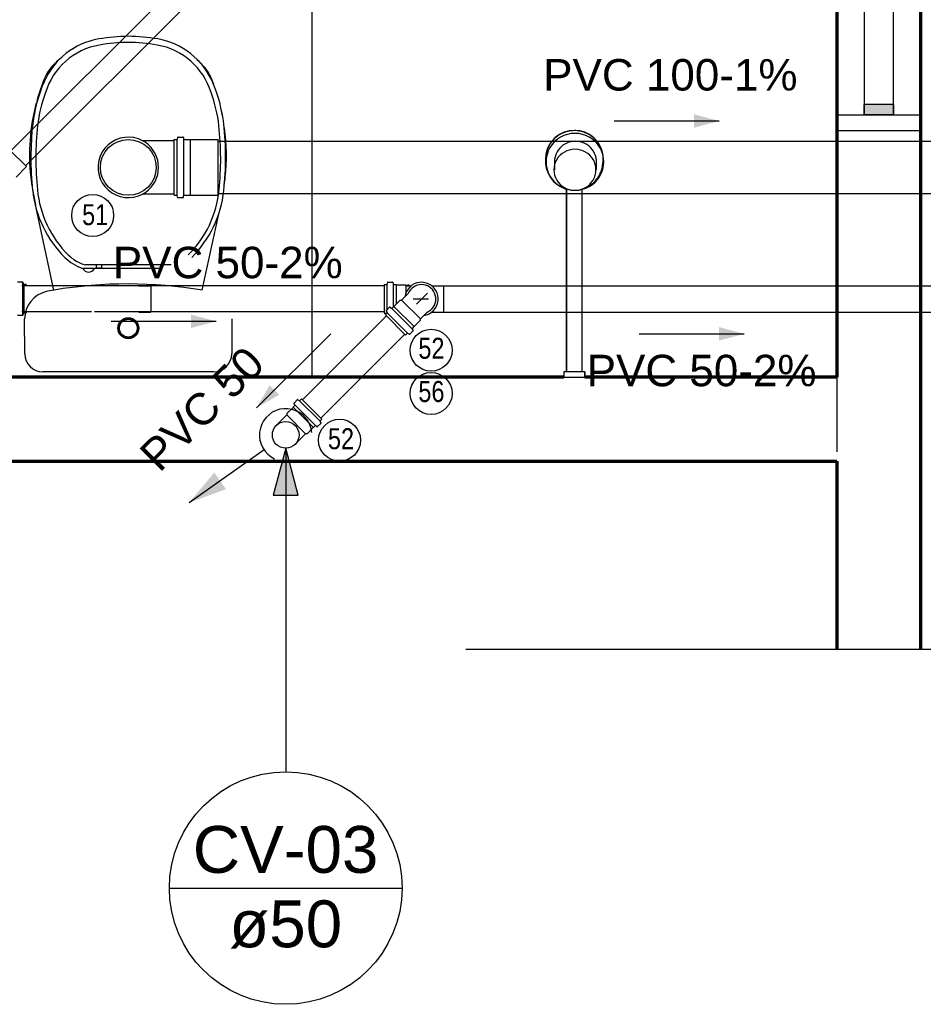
# Model space of a CAD drawing. Header units: millimetres. Extents: x -20654 to 2526, y -8238 to 977.
# Tile 142 of 219: x -10306.09 to -10304.37, y -4124.45 to -4122.57. Entities that reach past the tile are written whole.
import ezdxf

# ---------------------------------------------------------------- set-up
doc = ezdxf.new("R2010")
doc.units = ezdxf.units.MM
doc.linetypes.add('HIDDEN2', pattern=[0.47625, 0.3175, -0.15875])
for name, color, linetype in [('01 CONTORNO_dwg', 252, 'Continuous'), ('A-DETL-MBND', 7, 'Continuous'), ('A-FLOR', 252, 'Continuous'), ('CV-Condutos', 1, 'Continuous'), ('CV-Indicação coluna', 7, 'Continuous'), ('G-IMPT', 8, 'Continuous'), ('P-PIPE-IDEN', 7, 'Continuous'), ('Simbolos', 7, 'Continuous'), ('SIMBOLOS INT', 1, 'Continuous'), ('Simbolos_int', 8, 'Continuous'), ('TQ-Condutos', 3, 'Continuous'), ('TQ-Conexões', 7, 'Continuous')]:
    doc.layers.add(name, color=color, linetype=linetype)
doc.styles.add('Arial_5', font='arial.ttf', dxfattribs={"height": 0.0825})
doc.styles.add('Arial_6', font='arial.ttf', dxfattribs={"width": 0.8, "height": 0.04})
doc.styles.add('Arial_9', font='arial.ttf', dxfattribs={"height": 0.0625})

# ---------------------------------------------------------------- blocks, each defined once
blk = doc.blocks.new('Caixa Sifonada Girafacil Montada Completa - Caixas e Ralos - Esgoto - MEP - Tigre - Corpo - 100x140x50-2585573-8 DETALHE SANITÁRIO B')
at = {"layer": 'A-DETL-MBND'}
for p, q in [((-0.0802, 0.027), (-0.085, 0.027)), ((-0.085, 0.0252), (-0.085, 0.027)), ((-0.085, 0.027), (-0.085, 0.0252)), ((-0.0787, 0.0314), (-0.0802, 0.027)), ((-0.0802, 0.0252), (-0.0802, 0.027)), ((-0.0802, 0.027), (-0.0802, -0.027)), ((-0.0802, -0.025), (-0.0802, 0.025)), ((-0.0687, 0.0314), (-0.0787, 0.0314)), ((-0.0787, 0.0251), (-0.0787, 0.0314)), ((-0.0787, 0.0314), (-0.0787, -0.0314)), ((-0.0787, -0.0135), (-0.0787, 0.0251)), ((-0.0787, -0.0251), (-0.0787, -0.0136)), ((-0.085, -0.0257), (-0.085, -0.0252)), ((-0.085, -0.0252), (-0.085, -0.027)), ((-0.085, -0.027), (-0.085, -0.0257)), ((-0.085, -0.027), (-0.0802, -0.027)), ((-0.0802, -0.027), (-0.0802, -0.0252)), ((-0.0802, -0.027), (-0.0787, -0.0314)), ((-0.0787, -0.0314), (-0.0787, -0.0251)), ((-0.0787, -0.0314), (-0.0687, -0.0314))]:
    blk.add_line(p, q, dxfattribs=at)
blk = doc.blocks.new('Anotacao_Coluna - Coluna-1332778-9 COBERTURA')
at = {"layer": 'P-PIPE-IDEN'}
blk.add_line((-0.006203, 0), (0.006203, 0), dxfattribs=at)
blk.add_circle((0, 0), 0.006203, dxfattribs=at)
blk = doc.blocks.new('Identificador_Conexao - Identificador-1334731-8 DETALHE SANITÁRIO B')
at = {"layer": 'P-PIPE-IDEN'}
blk.add_circle((0, 0), 0.002, dxfattribs=at)

msp = doc.modelspace()

# ---------------------------------------------------------------- hatches: boundary and pattern name
at = {"layer": '01 CONTORNO_dwg'}
h = msp.add_hatch(color=256, dxfattribs=at)
h.paths.add_polyline_path([(-10305.0922, -4122.8408), (-10305.0919, -4122.8374), (-10305.0922, -4122.8356)], flags=0)
h.paths.add_polyline_path([(-10305.0894, -4122.8194), (-10305.0831, -4122.8065), (-10305.0755, -4122.7971), (-10305.0635, -4122.7885), (-10305.0502, -4122.7834), (-10305.0526, -4122.7837), (-10305.0648, -4122.7888), (-10305.0761, -4122.7973), (-10305.0848, -4122.8085), (-10305.0893, -4122.8192)], flags=0)
msp.add_hatch(color=256, dxfattribs=at).paths.add_polyline_path([(-10304.985, -4122.8194), (-10304.9903, -4122.8076), (-10304.9994, -4122.7965), (-10305.0102, -4122.7885), (-10305.0244, -4122.7831), (-10305.023, -4122.7837), (-10305.0097, -4122.7891), (-10304.9983, -4122.7978), (-10304.9896, -4122.8092), (-10304.9875, -4122.8137)], flags=0)
h = msp.add_hatch(color=256, dxfattribs=at)
h.paths.add_polyline_path([(-10305.0101, -4122.8879), (-10305.0097, -4122.8877), (-10305.0069, -4122.8855)], flags=0)
h.paths.add_polyline_path([(-10305.0003, -4122.8806), (-10304.9983, -4122.8791), (-10304.9896, -4122.8679), (-10304.9839, -4122.8537), (-10304.9822, -4122.8406), (-10304.9828, -4122.8402), (-10304.9845, -4122.8516), (-10304.9866, -4122.8602), (-10304.9926, -4122.8715), (-10304.9997, -4122.8799)], flags=0)
h.paths.add_polyline_path([(-10305.0741, -4122.8806), (-10305.0821, -4122.8713), (-10305.0878, -4122.8602), (-10305.0908, -4122.848), (-10305.0918, -4122.8379), (-10305.0922, -4122.841), (-10305.0903, -4122.8548), (-10305.0835, -4122.8696), (-10305.0761, -4122.8791)], flags=0)
at = {"layer": 'CV-Condutos', "linetype": 'Continuous'}
msp.add_hatch(color=256, dxfattribs=at).paths.add_polyline_path([(-10305.7714, -4123.4911), (-10305.701, -4123.4654), (-10305.7232, -4123.4336)])
at = {"layer": 'CV-Indicação coluna'}
msp.add_hatch(color=256, dxfattribs=at).paths.add_polyline_path([(-10305.5872, -4123.3872), (-10305.6111, -4123.4765), (-10305.5633, -4123.4765)])
at = {"layer": 'G-IMPT', "true_color": 0x939598}
msp.add_hatch(color=252, dxfattribs=at).paths.add_polyline_path([(-10304.4287, -4122.7519), (-10304.4287, -4122.7319), (-10304.4857, -4122.7319), (-10304.4857, -4122.7519)], flags=0)
at = {"layer": 'P-PIPE-IDEN'}
for points in [[(-10304.7613, -4122.7634), (-10304.8096, -4122.7505), (-10304.8096, -4122.7764)], [(-10304.7613, -4122.7634), (-10304.8096, -4122.7505), (-10304.8096, -4122.7764)], [(-10305.7196, -4123.1453), (-10305.7679, -4123.1324), (-10305.7679, -4123.1583)], [(-10304.7135, -4123.1692), (-10304.7618, -4123.1563), (-10304.7618, -4123.1821)], [(-10305.6428, -4123.3103), (-10305.5995, -4123.2853), (-10305.6178, -4123.267)]]:
    msp.add_hatch(color=256, dxfattribs=at).paths.add_polyline_path(points)

# ---------------------------------------------------------------- linework, layer by layer
at = {"layer": '01 CONTORNO_dwg', "lineweight": 70}
for p, q in [((-10304.3772, -4123.7708), (-10304.3772, -4121.2879)), ((-10304.5372, -4121.6519), (-10304.5372, -4123.2519)), ((-10305.0572, -4123.2519), (-10307.2572, -4123.2519)), ((-10304.5372, -4123.2519), (-10305.0172, -4123.2519)), ((-10307.5229, -4123.4119), (-10304.5372, -4123.4119)), ((-10304.5372, -4123.4119), (-10304.5372, -4123.7708))]:
    msp.add_line(p, q, dxfattribs=at)
at = {"layer": '01 CONTORNO_dwg'}
for p, q in [((-10305.0922, -4122.8356), (-10305.0922, -4122.8408)), ((-10305.0752, -4122.8411), (-10305.0752, -4122.8564)), ((-10304.9952, -4122.8564), (-10304.9952, -4122.8411)), ((-10304.9822, -4122.8408), (-10304.9822, -4122.8356)), ((-10305.0522, -4122.8932), (-10305.0522, -4123.2419)), ((-10305.0522, -4123.2419), (-10305.0522, -4122.8932)), ((-10305.0222, -4123.2419), (-10305.0222, -4122.8932)), ((-10305.0221, -4123.2419), (-10305.0221, -4122.8919)), ((-10306.0288, -4123.0859), (-10306.064, -4122.9233)), ((-10305.7159, -4122.9436), (-10305.7468, -4123.0861)), ((-10305.8056, -4123.0379), (-10305.9688, -4123.0379)), ((-10305.9477, -4123.0442), (-10305.9477, -4123.0379)), ((-10305.9377, -4123.0442), (-10305.9377, -4123.0379)), ((-10305.9517, -4123.0449), (-10305.9739, -4123.0445)), ((-10305.8227, -4123.0449), (-10305.9517, -4123.0449)), ((-10305.9377, -4123.0442), (-10305.9477, -4123.0442)), ((-10306.0845, -4123.2071), (-10306.0846, -4123.1407)), ((-10305.69, -4123.1409), (-10305.69, -4123.2071)), ((-10305.7248, -4123.2419), (-10306.0498, -4123.2419)), ((-10305.0522, -4123.2419), (-10305.0572, -4123.2419)), ((-10305.0572, -4123.2419), (-10305.0572, -4123.2519)), ((-10305.0572, -4123.2419), (-10305.0572, -4123.2519)), ((-10305.0172, -4123.2419), (-10305.0572, -4123.2419)), ((-10305.0172, -4123.2419), (-10305.0222, -4123.2419)), ((-10305.0172, -4123.2519), (-10305.0172, -4123.2419)), ((-10305.0172, -4123.2419), (-10305.0172, -4123.2519)), ((-10304.5372, -4123.2419), (-10304.5372, -4123.3942)), ((-10305.0572, -4123.2519), (-10305.0372, -4123.2519)), ((-10305.0572, -4123.2519), (-10305.0172, -4123.2519)), ((-10305.0372, -4123.2519), (-10305.0172, -4123.2519))]:
    msp.add_line(p, q, dxfattribs=at)
for radius in [0.02, 0.018, 0.017]:
    msp.add_circle((-10305.8871, -4123.1584), radius, dxfattribs=at)
for centre, radius, start, end in [((-10305.8837, -4122.9517), 0.3498, 90.5732, 99.8354), ((-10305.8907, -4122.9517), 0.3498, 80.1646, 89.4268), ((-10305.9195, -4122.7448), 0.1398, 99.8667, 156.4024), ((-10305.9198, -4122.7476), 0.1309, 99.8146, 162.9757), ((-10305.8842, -4122.9537), 0.34, 90.5056, 99.8146), ((-10305.8902, -4122.9537), 0.34, 80.1854, 89.4944), ((-10305.8546, -4122.7476), 0.1309, 17.0243, 80.1854), ((-10305.8549, -4122.7448), 0.1398, 23.5976, 80.1333), ((-10305.9561, -4122.7247), 0.1004, 125.045, 154.0941), ((-10305.8194, -4122.7247), 0.1004, 25.9059, 51.1018), ((-10305.6861, -4122.8284), 0.3893, 157.7439, 164.6897), ((-10306.0895, -4122.8284), 0.3893, 20.267, 22.2561), ((-10305.7936, -4122.7998), 0.2772, 156.4024, 173.6574), ((-10305.9808, -4122.7998), 0.2772, 6.3426, 23.5976), ((-10305.7941, -4122.8017), 0.2674, 159.7735, 173.6571), ((-10305.9803, -4122.8017), 0.2674, 6.3429, 20.2265), ((-10305.6861, -4122.8284), 0.3893, 165.1465, 186.2561), ((-10306.0895, -4122.8284), 0.3893, 10.8043, 13.5091), ((-10305.4884, -4122.8337), 0.5843, 173.6574, 186.1336), ((-10305.4892, -4122.8356), 0.5741, 173.6571, 185.9098), ((-10306.2852, -4122.8356), 0.5741, 354.0902, 6.3429), ((-10306.286, -4122.8337), 0.5843, 353.8664, 6.3426), ((-10306.0895, -4122.8284), 0.3893, 353.7439, 7.6247), ((-10305.4387, -4122.7879), 0.6398, 187.4405, 189.648), ((-10306.3368, -4122.7879), 0.6398, 351.3632, 352.5595), ((-10305.8587, -4122.8734), 0.2118, 186.165, 225.1562), ((-10305.4387, -4122.7879), 0.6398, 189.9019, 192.2113), ((-10305.8592, -4122.8753), 0.202, 185.5108, 225.1563), ((-10305.9152, -4122.8753), 0.202, 314.8437, 354.4892), ((-10305.9157, -4122.8734), 0.2118, 314.8438, 353.835), ((-10305.9474, -4122.964), 0.077, 225.1563, 253.8373), ((-10305.9469, -4122.962), 0.0868, 225.1563, 251.8874), ((-10305.9627, -4123.0389), 0.0125, 206.6026, 331.2966), ((-10305.888, -4123.922), 0.8479, 80.3584, 99.5344), ((-10306.0309, -4123.1407), 0.0537, 103.4092, 180.0138), ((-10305.89, -4123.9071), 0.8329, 99.6228, 100.6375), ((-10306.0498, -4123.2071), 0.0347, 180.0138, 270), ((-10305.7248, -4123.2071), 0.0347, 270, 359.9862)]:
    msp.add_arc(centre, radius, start, end, dxfattribs=at)
for centre, major_axis, ratio, start_param, end_param in [((-10305.0372, -4122.836), (-0.055, 0), 0.984808, 4.712389, 6.508183), ((-10305.0362, -4122.8413), (-0.055, 0), 0.986771, 4.712389, 7.853982), ((-10305.0372, -4122.8356), (-0.055, 0), 0.984808, 4.712389, 6.162408), ((-10305.0372, -4122.8356), (-0.055, 0), 0.984808, 3.26237, 4.712389), ((-10305.0372, -4122.836), (-0.055, 0), 0.984808, 2.916595, 4.712389), ((-10305.0362, -4122.8413), (-0.0549, 0), 0.988552, 1.570796, 4.712389), ((-10305.0352, -4122.8415), (-0.04, 0), 0.984808, 4.712389, 6.409808), ((-10305.0352, -4122.8415), (-0.04, 0), 0.984808, 2.882805, 4.712389), ((-10305.0362, -4122.8565), (-0.04, 0), 0.976997, 4.712389, 7.853982), ((-10305.0362, -4122.8565), (-0.04, 0), 0.976997, 1.570796, 4.712389), ((-10305.0372, -4122.8408), (-0.055, 0), 0.984808, 6.228991, 7.330383), ((-10305.0372, -4122.8356), (-0.055, 0), 0.984808, 6.27027, 6.283185), ((-10305.0372, -4122.8408), (-0.055, 0), 0.984808, 2.094395, 3.195787), ((-10305.0372, -4122.8356), (-0.055, 0), 0.984808, 3.141593, 3.154508), ((-10305.0352, -4122.8564), (-0.04, 0), 0.984808, 1.904802, 2.124408)]:
    msp.add_ellipse(centre, major_axis=major_axis, ratio=ratio, start_param=start_param, end_param=end_param, dxfattribs=at)
for points, knots in [([(-10305.0372, -4122.7818), (-10305.042, -4122.7818), (-10305.0489, -4122.7827), (-10305.0579, -4122.7856), (-10305.0664, -4122.7896), (-10305.074, -4122.7952), (-10305.0803, -4122.8021), (-10305.084, -4122.8073), (-10305.0868, -4122.8124), (-10305.0889, -4122.8173), (-10305.0905, -4122.8222), (-10305.0916, -4122.8273), (-10305.0922, -4122.8325), (-10305.0923, -4122.8394), (-10305.0916, -4122.8446), (-10305.0908, -4122.848)], [0, 0, 0, 0, 0.142857, 0.214286, 0.285714, 0.428571, 0.5, 0.571429, 0.625, 0.678571, 0.732143, 0.785714, 0.839286, 0.892857, 1, 1, 1, 1]), ([(-10304.9836, -4122.848), (-10304.9825, -4122.8434), (-10304.9818, -4122.8366), (-10304.9828, -4122.8273), (-10304.9848, -4122.8183), (-10304.9887, -4122.8097), (-10304.9941, -4122.8021), (-10304.9984, -4122.7974), (-10305.0028, -4122.7936), (-10305.0072, -4122.7905), (-10305.0117, -4122.7879), (-10305.0165, -4122.7857), (-10305.0216, -4122.7839), (-10305.0283, -4122.7823), (-10305.0336, -4122.7818), (-10305.0372, -4122.7818)], [0, 0, 0, 0, 0.142857, 0.214286, 0.285714, 0.428571, 0.5, 0.571429, 0.625, 0.678571, 0.732143, 0.785714, 0.839286, 0.892857, 1, 1, 1, 1]), ([(-10305.0908, -4122.848), (-10305.0903, -4122.8522), (-10305.0888, -4122.8583), (-10305.0854, -4122.8659), (-10305.0824, -4122.8709), (-10305.0793, -4122.8751), (-10305.0762, -4122.8787), (-10305.0728, -4122.8819), (-10305.0691, -4122.8849), (-10305.0652, -4122.8875), (-10305.0597, -4122.8905), (-10305.0553, -4122.8923), (-10305.0522, -4122.8932)], [0, 0, 0, 0, 0.2, 0.3, 0.4, 0.475, 0.55, 0.625, 0.7, 0.775, 0.85, 1, 1, 1, 1]), ([(-10305.0222, -4122.8932), (-10305.0181, -4122.892), (-10305.0123, -4122.8895), (-10305.0053, -4122.8849), (-10305.0008, -4122.8812), (-10304.9971, -4122.8775), (-10304.9941, -4122.8738), (-10304.9914, -4122.87), (-10304.9891, -4122.8659), (-10304.9871, -4122.8616), (-10304.985, -4122.8558), (-10304.984, -4122.8512), (-10304.9836, -4122.848)], [0, 0, 0, 0, 0.2, 0.3, 0.4, 0.475, 0.55, 0.625, 0.7, 0.775, 0.85, 1, 1, 1, 1])]:
    msp.add_open_spline(points, degree=3, knots=knots, dxfattribs=at)
at = {"layer": 'A-FLOR'}
msp.add_line((-10305.5372, -4121.6519), (-10305.5372, -4123.2519), dxfattribs=at)
at = {"layer": 'CV-Condutos'}
for p, q in [((-10305.3955, -4123.1348), (-10305.5554, -4123.2947)), ((-10305.3601, -4123.1701), (-10305.52, -4123.3301))]:
    msp.add_line(p, q, dxfattribs=at)
for points in [[(-10305.5374, -4123.3575), (-10305.5387, -4123.3498), (-10305.5411, -4123.3425), (-10305.5447, -4123.3356), (-10305.5492, -4123.3293), (-10305.5547, -4123.3239), (-10305.561, -4123.3193), (-10305.5679, -4123.3158), (-10305.5752, -4123.3133), (-10305.5829, -4123.3121), (-10305.5906, -4123.312), (-10305.5983, -4123.3131), (-10305.6057, -4123.3154), (-10305.6127, -4123.3188), (-10305.619, -4123.3233), (-10305.6246, -4123.3287), (-10305.6293, -4123.3348), (-10305.6329, -4123.3417), (-10305.6355, -4123.349), (-10305.6369, -4123.3566), (-10305.6371, -4123.3643), (-10305.6362, -4123.372), (-10305.634, -4123.3795), (-10305.6307, -4123.3865), (-10305.6264, -4123.3929), (-10305.6211, -4123.3986), (-10305.6151, -4123.4034), (-10305.6083, -4123.4072)], [(-10305.6281, -4123.3906), (-10305.7714, -4123.4911)]]:
    msp.add_lwpolyline(points, dxfattribs=at)
at = {"layer": 'CV-Indicação coluna'}
for p, q in [((-10305.5872, -4123.3872), (-10305.6111, -4123.4765)), ((-10305.5633, -4123.4765), (-10305.5872, -4123.3872)), ((-10305.5872, -4123.3872), (-10305.5872, -4124.004)), ((-10305.6111, -4123.4765), (-10305.5633, -4123.4765))]:
    msp.add_line(p, q, dxfattribs=at)
at = {"layer": 'G-IMPT', "color": 252, "true_color": 0x939598}
for p, q in [((-10304.4847, -4122.7519), (-10304.4847, -4122.1519)), ((-10304.4297, -4122.1519), (-10304.4297, -4122.7519)), ((-10304.4857, -4122.7319), (-10304.4857, -4122.7519)), ((-10304.4287, -4122.7319), (-10304.4857, -4122.7319)), ((-10304.4287, -4122.7519), (-10304.4287, -4122.7319)), ((-10304.5372, -4122.7519), (-10304.3772, -4122.7519)), ((-10304.5372, -4122.7819), (-10304.5372, -4122.7519)), ((-10304.4857, -4122.7519), (-10304.4287, -4122.7519)), ((-10304.4297, -4122.7519), (-10304.4847, -4122.7519)), ((-10304.3772, -4122.7519), (-10304.3772, -4122.7819)), ((-10304.3772, -4122.7819), (-10304.5372, -4122.7819))]:
    msp.add_line(p, q, dxfattribs=at)
at = {"layer": 'P-PIPE-IDEN'}
for points in [[(-10304.9613, -4122.7634), (-10304.7613, -4122.7634)], [(-10304.9613, -4122.7634), (-10304.7613, -4122.7634)], [(-10305.9196, -4123.1453), (-10305.7196, -4123.1453)], [(-10305.5014, -4123.1689), (-10305.6428, -4123.3103)], [(-10304.9135, -4123.1692), (-10304.7135, -4123.1692)]]:
    msp.add_lwpolyline(points, dxfattribs=at)
at = {"layer": 'Simbolos'}
for p, q in [((-10305.7924, -4122.7942), (-10305.7829, -4122.7942)), ((-10305.7995, -4122.8011), (-10305.8599, -4122.8011)), ((-10305.7995, -4122.9051), (-10305.7995, -4122.7986)), ((-10305.7995, -4122.7986), (-10305.7951, -4122.7986)), ((-10305.7933, -4122.795), (-10305.7941, -4122.7979)), ((-10305.7819, -4122.7951), (-10305.7817, -4122.7977)), ((-10305.7807, -4122.7986), (-10305.7686, -4122.7986)), ((-10305.7686, -4122.7986), (-10305.7684, -4122.7989)), ((-10305.7684, -4122.7989), (-10305.716, -4122.7989)), ((-10306.1126, -4122.8189), (-10306.0811, -4122.8504)), ((-10306.1009, -4122.8703), (-10306.0811, -4122.8504)), ((-10305.7995, -4122.9027), (-10305.8599, -4122.9027)), ((-10305.7995, -4122.9051), (-10305.7951, -4122.9051)), ((-10305.7933, -4122.9088), (-10305.7941, -4122.9059)), ((-10305.7819, -4122.9086), (-10305.7817, -4122.906)), ((-10305.7807, -4122.9051), (-10305.7686, -4122.9051)), ((-10305.7686, -4122.9051), (-10305.7684, -4122.9049)), ((-10305.7684, -4122.9049), (-10305.716, -4122.9049)), ((-10305.7924, -4122.9095), (-10305.7829, -4122.9095)), ((-10305.3996, -4123.0754), (-10305.3996, -4123.1301)), ((-10305.3996, -4123.0754), (-10305.3953, -4123.0754)), ((-10305.3996, -4123.0754), (-10305.3996, -4123.1301)), ((-10305.3996, -4123.0754), (-10305.3953, -4123.0754)), ((-10305.3935, -4123.0717), (-10305.3943, -4123.0747)), ((-10305.3935, -4123.0717), (-10305.3943, -4123.0747)), ((-10305.3925, -4123.071), (-10305.3838, -4123.071)), ((-10305.3925, -4123.071), (-10305.3838, -4123.071)), ((-10305.3828, -4123.0719), (-10305.3825, -4123.0745)), ((-10305.3828, -4123.0719), (-10305.3825, -4123.0745)), ((-10305.3815, -4123.0754), (-10305.3769, -4123.0754)), ((-10305.3815, -4123.0754), (-10305.3769, -4123.0754)), ((-10305.3769, -4123.0754), (-10305.3767, -4123.0756)), ((-10305.3769, -4123.0754), (-10305.3767, -4123.0756)), ((-10305.3767, -4123.0756), (-10305.3599, -4123.0756)), ((-10305.3767, -4123.0756), (-10305.3599, -4123.0756)), ((-10305.3599, -4123.0756), (-10305.3581, -4123.0774)), ((-10305.3599, -4123.0756), (-10305.3581, -4123.0774)), ((-10305.3555, -4123.0774), (-10305.3553, -4123.0759)), ((-10305.3555, -4123.0774), (-10305.3553, -4123.0759)), ((-10305.3553, -4123.0759), (-10305.3524, -4123.0759)), ((-10305.3553, -4123.0759), (-10305.3524, -4123.0759)), ((-10305.3523, -4123.0774), (-10305.3524, -4123.0759)), ((-10305.3523, -4123.0774), (-10305.3524, -4123.0759)), ((-10305.8668, -4123.0774), (-10305.8441, -4123.0774)), ((-10305.3666, -4123.105), (-10305.3537, -4123.0921)), ((-10305.3666, -4123.105), (-10305.3537, -4123.0921)), ((-10305.3581, -4123.0774), (-10305.3477, -4123.0774)), ((-10305.3581, -4123.0774), (-10305.3477, -4123.0774)), ((-10305.3093, -4123.0774), (-10305.2866, -4123.0774)), ((-10305.381, -4123.1168), (-10305.3691, -4123.105)), ((-10305.381, -4123.1168), (-10305.3691, -4123.105)), ((-10305.3691, -4123.105), (-10305.3666, -4123.105)), ((-10305.3691, -4123.105), (-10305.3666, -4123.105)), ((-10305.8668, -4123.1281), (-10305.8441, -4123.1281)), ((-10305.3996, -4123.1301), (-10305.3953, -4123.1301)), ((-10305.3996, -4123.1301), (-10305.3953, -4123.1301)), ((-10305.3974, -4123.1329), (-10305.3943, -4123.1298)), ((-10305.3974, -4123.1329), (-10305.3943, -4123.1298)), ((-10305.3957, -4123.126), (-10305.3941, -4123.1286)), ((-10305.3957, -4123.126), (-10305.3941, -4123.1286)), ((-10305.3955, -4123.1248), (-10305.3893, -4123.1186)), ((-10305.3955, -4123.1248), (-10305.3893, -4123.1186)), ((-10305.3879, -4123.1185), (-10305.3859, -4123.1202)), ((-10305.3879, -4123.1185), (-10305.3859, -4123.1202)), ((-10305.3846, -4123.1201), (-10305.3813, -4123.1168)), ((-10305.3846, -4123.1201), (-10305.3813, -4123.1168)), ((-10305.3813, -4123.1168), (-10305.381, -4123.1168)), ((-10305.3813, -4123.1168), (-10305.381, -4123.1168)), ((-10305.3307, -4123.1408), (-10305.3178, -4123.1279)), ((-10305.3307, -4123.1408), (-10305.3178, -4123.1279)), ((-10305.3093, -4123.1281), (-10305.2866, -4123.1281)), ((-10305.3974, -4123.1329), (-10305.3587, -4123.1716)), ((-10305.3974, -4123.1329), (-10305.3587, -4123.1716)), ((-10305.3426, -4123.1552), (-10305.3307, -4123.1433)), ((-10305.3426, -4123.1552), (-10305.3307, -4123.1433)), ((-10305.3307, -4123.1433), (-10305.3307, -4123.1408)), ((-10305.3307, -4123.1433), (-10305.3307, -4123.1408)), ((-10305.3587, -4123.1716), (-10305.3556, -4123.1685)), ((-10305.3587, -4123.1716), (-10305.3556, -4123.1685)), ((-10305.3517, -4123.1699), (-10305.3544, -4123.1684)), ((-10305.3517, -4123.1699), (-10305.3544, -4123.1684)), ((-10305.3505, -4123.1697), (-10305.3443, -4123.1635)), ((-10305.3505, -4123.1697), (-10305.3443, -4123.1635)), ((-10305.3443, -4123.1622), (-10305.346, -4123.1602)), ((-10305.3443, -4123.1622), (-10305.346, -4123.1602)), ((-10305.3459, -4123.1588), (-10305.3426, -4123.1555)), ((-10305.3459, -4123.1588), (-10305.3426, -4123.1555)), ((-10305.3426, -4123.1555), (-10305.3426, -4123.1552)), ((-10305.3426, -4123.1555), (-10305.3426, -4123.1552)), ((-10305.5652, -4123.2949), (-10305.5714, -4123.3011)), ((-10305.564, -4123.2947), (-10305.5613, -4123.2963)), ((-10305.557, -4123.293), (-10305.5601, -4123.2961)), ((-10305.557, -4123.293), (-10305.5184, -4123.3317)), ((-10305.5731, -4123.3094), (-10305.585, -4123.3213)), ((-10305.5698, -4123.3058), (-10305.5731, -4123.3091)), ((-10305.5731, -4123.3091), (-10305.5731, -4123.3094)), ((-10305.5715, -4123.3024), (-10305.5698, -4123.3045)), ((-10305.585, -4123.3238), (-10305.6051, -4123.3439)), ((-10305.585, -4123.3213), (-10305.585, -4123.3238)), ((-10305.5201, -4123.3387), (-10305.5216, -4123.336)), ((-10305.5184, -4123.3317), (-10305.5214, -4123.3348)), ((-10305.5347, -4123.3478), (-10305.5466, -4123.3597)), ((-10305.5345, -4123.3478), (-10305.5347, -4123.3478)), ((-10305.5311, -4123.3445), (-10305.5345, -4123.3478)), ((-10305.5278, -4123.3461), (-10305.5298, -4123.3444)), ((-10305.5202, -4123.3399), (-10305.5264, -4123.3461)), ((-10305.5492, -4123.3597), (-10305.5693, -4123.3798)), ((-10305.5466, -4123.3597), (-10305.5492, -4123.3597))]:
    msp.add_line(p, q, dxfattribs=at)
for points in [[(-10305.8599, -4122.8011), (-10305.8679, -4122.7975), (-10305.8764, -4122.7952), (-10305.8852, -4122.7943), (-10305.894, -4122.7946), (-10305.9026, -4122.7963), (-10305.9109, -4122.7993), (-10305.9186, -4122.8036), (-10305.9256, -4122.8089), (-10305.9317, -4122.8153), (-10305.9367, -4122.8225), (-10305.9406, -4122.8304), (-10305.9433, -4122.8388), (-10305.9446, -4122.8475), (-10305.9446, -4122.8563), (-10305.9433, -4122.865), (-10305.9406, -4122.8734), (-10305.9367, -4122.8813), (-10305.9317, -4122.8885), (-10305.9256, -4122.8948), (-10305.9186, -4122.9002), (-10305.9109, -4122.9044), (-10305.9026, -4122.9074), (-10305.894, -4122.9091), (-10305.8852, -4122.9095), (-10305.8764, -4122.9085), (-10305.8679, -4122.9062), (-10305.8599, -4122.9027)], [(-10305.7924, -4122.7942), (-10305.7925, -4122.7942), (-10305.7927, -4122.7943), (-10305.7928, -4122.7943), (-10305.7929, -4122.7944), (-10305.793, -4122.7945), (-10305.7931, -4122.7946), (-10305.7932, -4122.7947), (-10305.7933, -4122.7948), (-10305.7933, -4122.795)], [(-10305.7819, -4122.7951), (-10305.782, -4122.795), (-10305.782, -4122.7948), (-10305.7821, -4122.7947), (-10305.7822, -4122.7945), (-10305.7823, -4122.7944), (-10305.7825, -4122.7943), (-10305.7826, -4122.7943), (-10305.7828, -4122.7942), (-10305.7829, -4122.7942)], [(-10305.8599, -4122.9027), (-10305.854, -4122.8991), (-10305.8486, -4122.8948), (-10305.8438, -4122.8898), (-10305.8395, -4122.8844), (-10305.836, -4122.8785), (-10305.8332, -4122.8722), (-10305.8311, -4122.8656), (-10305.8299, -4122.8588), (-10305.8295, -4122.8519), (-10305.8299, -4122.845), (-10305.8311, -4122.8382), (-10305.8332, -4122.8316), (-10305.836, -4122.8253), (-10305.8395, -4122.8194), (-10305.8438, -4122.8139), (-10305.8486, -4122.809), (-10305.854, -4122.8047), (-10305.8599, -4122.8011)], [(-10305.7951, -4122.7986), (-10305.795, -4122.7986), (-10305.7948, -4122.7986), (-10305.7947, -4122.7985), (-10305.7945, -4122.7985), (-10305.7944, -4122.7984), (-10305.7943, -4122.7983), (-10305.7942, -4122.7982), (-10305.7942, -4122.798), (-10305.7941, -4122.7979)], [(-10305.7817, -4122.7977), (-10305.7817, -4122.7979), (-10305.7816, -4122.798), (-10305.7815, -4122.7982), (-10305.7814, -4122.7983), (-10305.7813, -4122.7984), (-10305.7812, -4122.7985), (-10305.781, -4122.7986), (-10305.7809, -4122.7986), (-10305.7807, -4122.7986)], [(-10305.7941, -4122.9059), (-10305.7942, -4122.9057), (-10305.7942, -4122.9056), (-10305.7943, -4122.9055), (-10305.7944, -4122.9054), (-10305.7945, -4122.9053), (-10305.7947, -4122.9052), (-10305.7948, -4122.9052), (-10305.795, -4122.9051), (-10305.7951, -4122.9051)], [(-10305.7807, -4122.9051), (-10305.7809, -4122.9051), (-10305.781, -4122.9052), (-10305.7812, -4122.9052), (-10305.7813, -4122.9053), (-10305.7814, -4122.9054), (-10305.7815, -4122.9056), (-10305.7816, -4122.9057), (-10305.7817, -4122.9059), (-10305.7817, -4122.906)], [(-10305.7933, -4122.9088), (-10305.7933, -4122.9089), (-10305.7932, -4122.9091), (-10305.7931, -4122.9092), (-10305.793, -4122.9093), (-10305.7929, -4122.9094), (-10305.7928, -4122.9094), (-10305.7927, -4122.9095), (-10305.7925, -4122.9095), (-10305.7924, -4122.9095)], [(-10305.7829, -4122.9095), (-10305.7828, -4122.9095), (-10305.7826, -4122.9095), (-10305.7825, -4122.9094), (-10305.7823, -4122.9093), (-10305.7822, -4122.9092), (-10305.7821, -4122.9091), (-10305.782, -4122.9089), (-10305.782, -4122.9088), (-10305.7819, -4122.9086)], [(-10305.3953, -4123.0754), (-10305.3951, -4123.0754), (-10305.395, -4123.0754), (-10305.3948, -4123.0753), (-10305.3947, -4123.0752), (-10305.3946, -4123.0752), (-10305.3945, -4123.075), (-10305.3944, -4123.0749), (-10305.3943, -4123.0748), (-10305.3943, -4123.0747)], [(-10305.3953, -4123.0754), (-10305.3951, -4123.0754), (-10305.395, -4123.0754), (-10305.3948, -4123.0753), (-10305.3947, -4123.0752), (-10305.3946, -4123.0752), (-10305.3945, -4123.075), (-10305.3944, -4123.0749), (-10305.3943, -4123.0748), (-10305.3943, -4123.0747)], [(-10305.3925, -4123.071), (-10305.3927, -4123.071), (-10305.3928, -4123.071), (-10305.393, -4123.071), (-10305.3931, -4123.0711), (-10305.3932, -4123.0712), (-10305.3933, -4123.0713), (-10305.3934, -4123.0714), (-10305.3935, -4123.0716), (-10305.3935, -4123.0717)], [(-10305.3925, -4123.071), (-10305.3927, -4123.071), (-10305.3928, -4123.071), (-10305.393, -4123.071), (-10305.3931, -4123.0711), (-10305.3932, -4123.0712), (-10305.3933, -4123.0713), (-10305.3934, -4123.0714), (-10305.3935, -4123.0716), (-10305.3935, -4123.0717)], [(-10305.3828, -4123.0719), (-10305.3828, -4123.0717), (-10305.3829, -4123.0716), (-10305.3829, -4123.0714), (-10305.383, -4123.0713), (-10305.3832, -4123.0712), (-10305.3833, -4123.0711), (-10305.3834, -4123.071), (-10305.3836, -4123.071), (-10305.3838, -4123.071)], [(-10305.3828, -4123.0719), (-10305.3828, -4123.0717), (-10305.3829, -4123.0716), (-10305.3829, -4123.0714), (-10305.383, -4123.0713), (-10305.3832, -4123.0712), (-10305.3833, -4123.0711), (-10305.3834, -4123.071), (-10305.3836, -4123.071), (-10305.3838, -4123.071)], [(-10305.3825, -4123.0745), (-10305.3825, -4123.0747), (-10305.3825, -4123.0748), (-10305.3824, -4123.075), (-10305.3823, -4123.0751), (-10305.3822, -4123.0752), (-10305.382, -4123.0753), (-10305.3819, -4123.0754), (-10305.3817, -4123.0754), (-10305.3815, -4123.0754)], [(-10305.3825, -4123.0745), (-10305.3825, -4123.0747), (-10305.3825, -4123.0748), (-10305.3824, -4123.075), (-10305.3823, -4123.0751), (-10305.3822, -4123.0752), (-10305.382, -4123.0753), (-10305.3819, -4123.0754), (-10305.3817, -4123.0754), (-10305.3815, -4123.0754)], [(-10305.3178, -4123.1279), (-10305.3143, -4123.1261), (-10305.3111, -4123.1238), (-10305.3082, -4123.1211), (-10305.3058, -4123.118), (-10305.3038, -4123.1146), (-10305.3024, -4123.1109), (-10305.3015, -4123.107), (-10305.3012, -4123.1031), (-10305.3014, -4123.0991), (-10305.3022, -4123.0952), (-10305.3036, -4123.0915), (-10305.3054, -4123.088), (-10305.3078, -4123.0849), (-10305.3106, -4123.0821), (-10305.3138, -4123.0797), (-10305.3173, -4123.0778), (-10305.321, -4123.0765), (-10305.3249, -4123.0756), (-10305.3288, -4123.0754), (-10305.3328, -4123.0757), (-10305.3366, -4123.0766), (-10305.3403, -4123.0781), (-10305.3437, -4123.08), (-10305.3469, -4123.0825), (-10305.3496, -4123.0853), (-10305.3519, -4123.0886), (-10305.3537, -4123.0921)], [(-10305.3178, -4123.1279), (-10305.3143, -4123.1261), (-10305.3111, -4123.1238), (-10305.3082, -4123.1211), (-10305.3058, -4123.118), (-10305.3038, -4123.1146), (-10305.3024, -4123.1109), (-10305.3015, -4123.107), (-10305.3012, -4123.1031), (-10305.3014, -4123.0991), (-10305.3022, -4123.0952), (-10305.3036, -4123.0915), (-10305.3054, -4123.088), (-10305.3078, -4123.0849), (-10305.3106, -4123.0821), (-10305.3138, -4123.0797), (-10305.3173, -4123.0778), (-10305.321, -4123.0765), (-10305.3249, -4123.0756), (-10305.3288, -4123.0754), (-10305.3328, -4123.0757), (-10305.3366, -4123.0766), (-10305.3403, -4123.0781), (-10305.3437, -4123.08), (-10305.3469, -4123.0825), (-10305.3496, -4123.0853), (-10305.3519, -4123.0886), (-10305.3537, -4123.0921)], [(-10305.3955, -4123.1248), (-10305.3956, -4123.1249), (-10305.3957, -4123.125), (-10305.3957, -4123.1251), (-10305.3958, -4123.1253), (-10305.3958, -4123.1254), (-10305.3958, -4123.1256), (-10305.3958, -4123.1257), (-10305.3957, -4123.1258), (-10305.3956, -4123.126)], [(-10305.3955, -4123.1248), (-10305.3956, -4123.1249), (-10305.3957, -4123.125), (-10305.3957, -4123.1251), (-10305.3958, -4123.1253), (-10305.3958, -4123.1254), (-10305.3958, -4123.1256), (-10305.3958, -4123.1257), (-10305.3957, -4123.1258), (-10305.3956, -4123.126)], [(-10305.3947, -4123.1303), (-10305.3948, -4123.1302), (-10305.3948, -4123.1302), (-10305.3949, -4123.1302), (-10305.3949, -4123.1302), (-10305.395, -4123.1301), (-10305.3951, -4123.1301), (-10305.3951, -4123.1301), (-10305.3952, -4123.1301), (-10305.3953, -4123.1301)], [(-10305.3947, -4123.1303), (-10305.3948, -4123.1302), (-10305.3948, -4123.1302), (-10305.3949, -4123.1302), (-10305.3949, -4123.1302), (-10305.395, -4123.1301), (-10305.3951, -4123.1301), (-10305.3951, -4123.1301), (-10305.3952, -4123.1301), (-10305.3953, -4123.1301)], [(-10305.3943, -4123.1298), (-10305.3942, -4123.1297), (-10305.3941, -4123.1296), (-10305.394, -4123.1295), (-10305.394, -4123.1293), (-10305.394, -4123.1292), (-10305.394, -4123.129), (-10305.394, -4123.1289), (-10305.3941, -4123.1288), (-10305.3941, -4123.1286)], [(-10305.3943, -4123.1298), (-10305.3942, -4123.1297), (-10305.3941, -4123.1296), (-10305.394, -4123.1295), (-10305.394, -4123.1293), (-10305.394, -4123.1292), (-10305.394, -4123.129), (-10305.394, -4123.1289), (-10305.3941, -4123.1288), (-10305.3941, -4123.1286)], [(-10305.3879, -4123.1185), (-10305.3881, -4123.1184), (-10305.3882, -4123.1183), (-10305.3884, -4123.1183), (-10305.3885, -4123.1183), (-10305.3887, -4123.1183), (-10305.3889, -4123.1183), (-10305.389, -4123.1184), (-10305.3892, -4123.1185), (-10305.3893, -4123.1186)], [(-10305.3879, -4123.1185), (-10305.3881, -4123.1184), (-10305.3882, -4123.1183), (-10305.3884, -4123.1183), (-10305.3885, -4123.1183), (-10305.3887, -4123.1183), (-10305.3889, -4123.1183), (-10305.389, -4123.1184), (-10305.3892, -4123.1185), (-10305.3893, -4123.1186)], [(-10305.3859, -4123.1202), (-10305.3858, -4123.1203), (-10305.3856, -4123.1204), (-10305.3855, -4123.1204), (-10305.3853, -4123.1204), (-10305.3852, -4123.1204), (-10305.385, -4123.1204), (-10305.3848, -4123.1203), (-10305.3847, -4123.1202), (-10305.3846, -4123.1201)], [(-10305.3859, -4123.1202), (-10305.3858, -4123.1203), (-10305.3856, -4123.1204), (-10305.3855, -4123.1204), (-10305.3853, -4123.1204), (-10305.3852, -4123.1204), (-10305.385, -4123.1204), (-10305.3848, -4123.1203), (-10305.3847, -4123.1202), (-10305.3846, -4123.1201)], [(-10305.3544, -4123.1684), (-10305.3545, -4123.1683), (-10305.3547, -4123.1683), (-10305.3548, -4123.1682), (-10305.3549, -4123.1682), (-10305.3551, -4123.1682), (-10305.3552, -4123.1683), (-10305.3554, -4123.1683), (-10305.3555, -4123.1684), (-10305.3556, -4123.1685)], [(-10305.3544, -4123.1684), (-10305.3545, -4123.1683), (-10305.3547, -4123.1683), (-10305.3548, -4123.1682), (-10305.3549, -4123.1682), (-10305.3551, -4123.1682), (-10305.3552, -4123.1683), (-10305.3554, -4123.1683), (-10305.3555, -4123.1684), (-10305.3556, -4123.1685)], [(-10305.3517, -4123.1699), (-10305.3516, -4123.17), (-10305.3515, -4123.17), (-10305.3513, -4123.17), (-10305.3512, -4123.17), (-10305.351, -4123.17), (-10305.3509, -4123.17), (-10305.3507, -4123.1699), (-10305.3506, -4123.1698), (-10305.3505, -4123.1697)], [(-10305.3517, -4123.1699), (-10305.3516, -4123.17), (-10305.3515, -4123.17), (-10305.3513, -4123.17), (-10305.3512, -4123.17), (-10305.351, -4123.17), (-10305.3509, -4123.17), (-10305.3507, -4123.1699), (-10305.3506, -4123.1698), (-10305.3505, -4123.1697)], [(-10305.3459, -4123.1588), (-10305.346, -4123.1589), (-10305.3461, -4123.1591), (-10305.3462, -4123.1592), (-10305.3462, -4123.1594), (-10305.3462, -4123.1596), (-10305.3462, -4123.1597), (-10305.3461, -4123.1599), (-10305.3461, -4123.16), (-10305.346, -4123.1602)], [(-10305.3459, -4123.1588), (-10305.346, -4123.1589), (-10305.3461, -4123.1591), (-10305.3462, -4123.1592), (-10305.3462, -4123.1594), (-10305.3462, -4123.1596), (-10305.3462, -4123.1597), (-10305.3461, -4123.1599), (-10305.3461, -4123.16), (-10305.346, -4123.1602)], [(-10305.3443, -4123.1635), (-10305.3442, -4123.1634), (-10305.3441, -4123.1633), (-10305.3441, -4123.1631), (-10305.344, -4123.163), (-10305.344, -4123.1628), (-10305.344, -4123.1626), (-10305.3441, -4123.1625), (-10305.3442, -4123.1623), (-10305.3443, -4123.1622)], [(-10305.3443, -4123.1635), (-10305.3442, -4123.1634), (-10305.3441, -4123.1633), (-10305.3441, -4123.1631), (-10305.344, -4123.163), (-10305.344, -4123.1628), (-10305.344, -4123.1626), (-10305.3441, -4123.1625), (-10305.3442, -4123.1623), (-10305.3443, -4123.1622)], [(-10305.5714, -4123.3011), (-10305.5715, -4123.3012), (-10305.5716, -4123.3014), (-10305.5716, -4123.3015), (-10305.5717, -4123.3017), (-10305.5717, -4123.3018), (-10305.5717, -4123.302), (-10305.5716, -4123.3022), (-10305.5715, -4123.3023), (-10305.5715, -4123.3024)], [(-10305.564, -4123.2947), (-10305.5641, -4123.2947), (-10305.5643, -4123.2946), (-10305.5644, -4123.2946), (-10305.5645, -4123.2946), (-10305.5647, -4123.2946), (-10305.5648, -4123.2947), (-10305.565, -4123.2947), (-10305.5651, -4123.2948), (-10305.5652, -4123.2949)], [(-10305.5613, -4123.2963), (-10305.5612, -4123.2963), (-10305.5611, -4123.2964), (-10305.5609, -4123.2964), (-10305.5608, -4123.2964), (-10305.5606, -4123.2964), (-10305.5605, -4123.2963), (-10305.5604, -4123.2963), (-10305.5602, -4123.2962), (-10305.5601, -4123.2961)], [(-10305.5698, -4123.3058), (-10305.5697, -4123.3057), (-10305.5696, -4123.3055), (-10305.5696, -4123.3054), (-10305.5695, -4123.3052), (-10305.5695, -4123.3051), (-10305.5695, -4123.3049), (-10305.5696, -4123.3047), (-10305.5697, -4123.3046), (-10305.5698, -4123.3045)], [(-10305.5214, -4123.3348), (-10305.5215, -4123.3349), (-10305.5216, -4123.335), (-10305.5217, -4123.3352), (-10305.5217, -4123.3353), (-10305.5217, -4123.3354), (-10305.5217, -4123.3356), (-10305.5217, -4123.3357), (-10305.5217, -4123.3359), (-10305.5216, -4123.336)], [(-10305.5202, -4123.3399), (-10305.5201, -4123.3398), (-10305.5201, -4123.3396), (-10305.52, -4123.3395), (-10305.52, -4123.3394), (-10305.5199, -4123.3392), (-10305.5199, -4123.3391), (-10305.52, -4123.3389), (-10305.52, -4123.3388), (-10305.5201, -4123.3387)], [(-10305.5298, -4123.3444), (-10305.5299, -4123.3443), (-10305.5301, -4123.3443), (-10305.5302, -4123.3442), (-10305.5304, -4123.3442), (-10305.5306, -4123.3442), (-10305.5307, -4123.3442), (-10305.5309, -4123.3443), (-10305.531, -4123.3444), (-10305.5311, -4123.3445)], [(-10305.5278, -4123.3461), (-10305.5276, -4123.3462), (-10305.5275, -4123.3463), (-10305.5273, -4123.3463), (-10305.5272, -4123.3464), (-10305.527, -4123.3463), (-10305.5268, -4123.3463), (-10305.5267, -4123.3463), (-10305.5265, -4123.3462), (-10305.5264, -4123.3461)]]:
    msp.add_lwpolyline(points, dxfattribs=at)
msp.add_circle((-10305.5872, -4123.3619), 0.0254, dxfattribs=at)
msp.add_circle((-10305.5872, -4123.3619), 0.0254, dxfattribs=at)
at = {"layer": 'SIMBOLOS INT'}
for p, q in [((-10305.5607, -4123.2967), (-10305.522, -4123.3353)), ((-10305.5345, -4123.3478), (-10305.5731, -4123.3091)), ((-10305.5692, -4123.3052), (-10305.5305, -4123.3438)), ((-10305.5492, -4123.3597), (-10305.585, -4123.3238))]:
    msp.add_line(p, q, dxfattribs=at)
at = {"layer": 'Simbolos_int'}
for p, q in [((-10305.7995, -4122.9027), (-10305.7995, -4122.8011)), ((-10305.7943, -4122.9051), (-10305.7943, -4122.7986)), ((-10305.7816, -4122.9051), (-10305.7816, -4122.7986)), ((-10305.7684, -4122.9049), (-10305.7684, -4122.7989)), ((-10305.716, -4122.9049), (-10305.716, -4122.7989)), ((-10305.3945, -4123.0754), (-10305.3945, -4123.1238)), ((-10305.3945, -4123.0754), (-10305.3945, -4123.1238)), ((-10305.3825, -4123.0754), (-10305.3825, -4123.118)), ((-10305.3825, -4123.0754), (-10305.3825, -4123.118)), ((-10305.3767, -4123.0756), (-10305.3767, -4123.1125)), ((-10305.3767, -4123.0756), (-10305.3767, -4123.1125)), ((-10305.8441, -4123.0774), (-10305.8441, -4123.1281)), ((-10305.3581, -4123.0774), (-10305.3581, -4123.091)), ((-10305.3581, -4123.0774), (-10305.3581, -4123.091)), ((-10305.3168, -4123.0915), (-10305.3383, -4123.1129)), ((-10305.3168, -4123.0915), (-10305.3383, -4123.1129)), ((-10305.2866, -4123.0774), (-10305.2866, -4123.1281)), ((-10305.3307, -4123.1408), (-10305.3666, -4123.105)), ((-10305.3307, -4123.1408), (-10305.3666, -4123.105)), ((-10305.3149, -4123.1028), (-10305.3442, -4123.1028)), ((-10305.3149, -4123.1028), (-10305.3442, -4123.1028)), ((-10305.3945, -4123.128), (-10305.3945, -4123.1301)), ((-10305.3945, -4123.128), (-10305.3945, -4123.1301)), ((-10305.3937, -4123.1293), (-10305.3551, -4123.168)), ((-10305.3937, -4123.1293), (-10305.3551, -4123.168)), ((-10305.3852, -4123.1208), (-10305.3465, -4123.1595)), ((-10305.3852, -4123.1208), (-10305.3465, -4123.1595)), ((-10305.3426, -4123.1555), (-10305.3813, -4123.1168)), ((-10305.3426, -4123.1555), (-10305.3813, -4123.1168))]:
    msp.add_line(p, q, dxfattribs=at)
msp.add_lwpolyline([(-10305.3242, -4123.1343), (-10305.3191, -4123.1331), (-10305.3142, -4123.1312), (-10305.3098, -4123.1284), (-10305.3058, -4123.125), (-10305.3025, -4123.121), (-10305.2998, -4123.1165), (-10305.298, -4123.1116), (-10305.2969, -4123.1065), (-10305.2967, -4123.1013), (-10305.2974, -4123.0961), (-10305.2989, -4123.0911), (-10305.3012, -4123.0864), (-10305.3042, -4123.0822), (-10305.3079, -4123.0785), (-10305.3122, -4123.0755), (-10305.3169, -4123.0732), (-10305.3219, -4123.0717), (-10305.327, -4123.071), (-10305.3323, -4123.0712), (-10305.3374, -4123.0722), (-10305.3423, -4123.0741), (-10305.3468, -4123.0767), (-10305.3508, -4123.0801), (-10305.3542, -4123.084), (-10305.3569, -4123.0885), (-10305.3589, -4123.0933), (-10305.36, -4123.0984)], dxfattribs=at)
msp.add_lwpolyline([(-10305.3242, -4123.1343), (-10305.3191, -4123.1331), (-10305.3142, -4123.1312), (-10305.3098, -4123.1284), (-10305.3058, -4123.125), (-10305.3025, -4123.121), (-10305.2998, -4123.1165), (-10305.298, -4123.1116), (-10305.2969, -4123.1065), (-10305.2967, -4123.1013), (-10305.2974, -4123.0961), (-10305.2989, -4123.0911), (-10305.3012, -4123.0864), (-10305.3042, -4123.0822), (-10305.3079, -4123.0785), (-10305.3122, -4123.0755), (-10305.3169, -4123.0732), (-10305.3219, -4123.0717), (-10305.327, -4123.071), (-10305.3323, -4123.0712), (-10305.3374, -4123.0722), (-10305.3423, -4123.0741), (-10305.3468, -4123.0767), (-10305.3508, -4123.0801), (-10305.3542, -4123.084), (-10305.3569, -4123.0885), (-10305.3589, -4123.0933), (-10305.36, -4123.0984)], dxfattribs=at)
msp.add_circle((-10305.8871, -4122.8519), 0.0532, dxfattribs=at)
at = {"layer": 'TQ-Condutos'}
for p, q in [((-10306.111, -4122.8205), (-10305.1436, -4121.8531)), ((-10306.0827, -4122.8488), (-10305.1148, -4121.8809)), ((-10305.716, -4122.8019), (-10303.7266, -4122.8019)), ((-10305.716, -4122.9019), (-10303.7266, -4122.9019)), ((-10306.0901, -4123.0769), (-10305.9571, -4123.0769)), ((-10305.9749, -4123.0769), (-10305.3996, -4123.0769)), ((-10305.2866, -4123.0778), (-10303.7266, -4123.0778)), ((-10306.0901, -4123.1269), (-10305.9571, -4123.1269)), ((-10305.9515, -4123.1269), (-10305.3996, -4123.1269)), ((-10305.2866, -4123.1278), (-10303.7266, -4123.1278))]:
    msp.add_line(p, q, dxfattribs=at)
at = {"layer": 'TQ-Conexões', "color": 244, "linetype": 'HIDDEN2', "ltscale": 8, "true_color": 0x991b1e}
msp.add_lwpolyline([(-10307.6887, -4121.2879), (-10302.704, -4121.2879), (-10302.704, -4123.7708), (-10307.6887, -4123.7708)], close=True, dxfattribs=at)

# ---------------------------------------------------------------- block references
at = {"layer": 'A-DETL-MBND', "rotation": 180}
msp.add_blockref('Caixa Sifonada Girafacil Montada Completa - Caixas e Ralos - Esgoto - MEP - Tigre - Corpo - 100x140x50-2585573-8 DETALHE SANITÁRIO B', (-10306.1666, -4123.1019), dxfattribs=at)
at = {"layer": 'CV-Indicação coluna', "xscale": 35.72792670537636, "yscale": 35.72792670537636, "zscale": 35.72792670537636}
msp.add_blockref('Anotacao_Coluna - Coluna-1332778-9 COBERTURA', (-10305.5872, -4124.2257), dxfattribs=at)
at = {"layer": 'P-PIPE-IDEN', "xscale": 19.99999999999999, "yscale": 19.99999999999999, "zscale": 19.99999999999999}
for p in [(-10305.955, -4122.9436), (-10305.3102, -4123.2005), (-10305.3102, -4123.2829), (-10305.4846, -4123.3719)]:
    msp.add_blockref('Identificador_Conexao - Identificador-1334731-8 DETALHE SANITÁRIO B', p, dxfattribs=at)

# ---------------------------------------------------------------- texts
at = {"layer": 'CV-Indicação coluna', "char_height": 0.08932, "attachment_point": 1, "style": 'Arial_9'}
for s, insert, width in [('CV-03', (-10305.7643, -4124.1074), 0.426775), ('ø50', (-10305.6947, -4124.2493), 0.257784)]:
    msp.add_mtext(s, dxfattribs=dict(at, insert=insert, width=width))
at = {"layer": 'P-PIPE-IDEN', "attachment_point": 1}
for s, insert, char_height, width, style in [('PVC 100-1%', (-10305.0966, -4122.6454), 0.06, 0.491911, 'Arial_5'), ('PVC 100-1%', (-10305.0966, -4122.6454), 0.06, 0.491911, 'Arial_5'), ('51', (-10305.9751, -4122.922), 0.04, 0.06157, 'Arial_6'), ('PVC 50-2%', (-10305.9165, -4123.0032), 0.06, 0.491911, 'Arial_5'), ('52', (-10305.3345, -4123.1767), 0.04, 0.06157, 'Arial_6'), ('PVC 50-2%', (-10305.0138, -4123.2091), 0.06, 0.491911, 'Arial_5'), ('56', (-10305.3345, -4123.2591), 0.04, 0.06157, 'Arial_6'), ('52', (-10305.5067, -4123.3491), 0.04, 0.06157, 'Arial_6')]:
    msp.add_mtext(s, dxfattribs=dict(at, insert=insert, char_height=char_height, width=width, style=style))
at = {"layer": 'P-PIPE-IDEN', "insert": (-10305.8702, -4123.3927), "char_height": 0.06, "width": 0.491911, "attachment_point": 1, "rotation": 45, "style": 'Arial_5'}
msp.add_mtext('PVC 50', dxfattribs=at)

doc.saveas('drawing.dxf')
